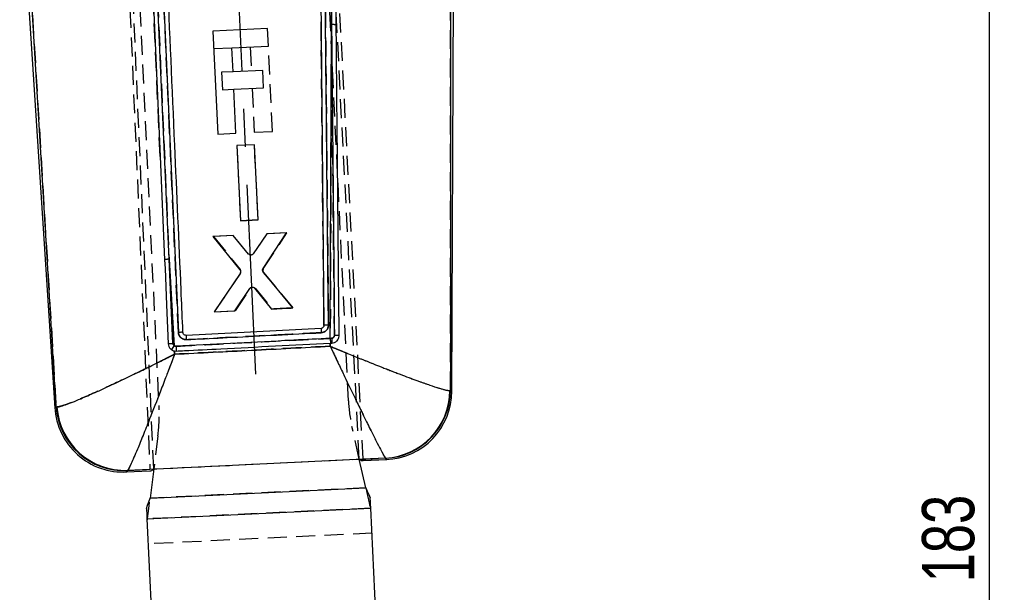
# Model space of a CAD drawing. Extents: x 31 to 371, y 23 to 290.
# Tile 10 of 26: x 135 to 200, y 197 to 235. Entities that reach past the tile are written whole.
import ezdxf

# ---------------------------------------------------------------- set-up
doc = ezdxf.new("R2010")
doc.units = 0
doc.linetypes.add('CENTERX2', pattern=[20.32, 12.7, -2.54, 2.54, -2.54])
doc.linetypes.add('HIDDEN', pattern=[1.905, 1.27, -0.635])
doc.layers.get('0').update_dxf_attribs({"linetype": 'CONTINUOUS'})
doc.styles.add('SLDTEXTSTYLE0', font='TXT', dxfattribs={"width": 0.75})
doc.dimstyles.new('SLDDIMSTYLE0', dxfattribs={"dimtxt": 3.5, "dimasz": 3.302, "dimexe": 0, "dimexo": 0.0625, "dimgap": 0.875, "dimtad": 1, "dimdec": 0, "dimrnd": 1e-09, "dimzin": 12, "dimtxsty": 'SLDTEXTSTYLE0', "dimsah": 1, "dimcen": 0.09, "dimazin": 3, "dimtfac": 1, "dimtdec": 0, "dimtofl": 0, "dimtmove": 0, "dimatfit": 3, "dimtolj": 1, "dimtzin": 12})

# ---------------------------------------------------------------- blocks, each defined once
blk = doc.blocks.new('_D')
at = {"color": 179, "linetype": 'CONTINUOUS'}
for p, q in [((146.833, 290.385), (200.499, 290.385)), ((199.499, 107.596), (199.499, 290.385)), ((182.448, 107.596), (200.499, 107.596))]:
    blk.add_line(p, q, dxfattribs=at)
for points in [[(199.499, 290.385), (198.991, 287.083), (200.007, 287.083)], [(199.499, 107.596), (200.007, 110.898), (198.991, 110.898)]]:
    blk.add_solid(points, dxfattribs=at)
at = {"color": 179, "linetype": 'CONTINUOUS', "insert": (194.987, 197.626, 0.1), "char_height": 3.5, "attachment_point": 1, "rotation": 90, "style": 'SLDTEXTSTYLE0'}
blk.add_mtext('183', dxfattribs=at)

msp = doc.modelspace()

# ---------------------------------------------------------------- linework, layer by layer
at = {"color": 7, "linetype": 'HIDDEN'}
for p, q in [((140.056243, 279.768499), (143.291399, 205.199401)), ((143.545842, 205.211575), (140.284209, 279.846716)), ((157.310845, 205.870288), (153.881513, 272.054913)), ((157.565288, 205.882463), (154.143059, 271.528843)), ((156.583446, 209.773543), (154.116235, 261.435258)), ((141.430693, 260.829436), (143.897904, 209.167722)), ((155.454817, 234.947796), (155.245882, 256.100769)), ((143.972467, 226.135026), (142.923663, 249.992962)), ((143.220204, 250.024008), (144.57683, 219.246733)), ((145.198201, 214.352663), (143.641235, 249.695967)), ((163.416188, 210.460516), (163.423391, 243.956487)), ((135.199996, 239.376712), (137.011389, 209.359514)), ((155.454817, 234.947796), (155.363814, 213.954854)), ((147.555679, 233.344252), (148.779913, 233.402717)), ((150.001821, 233.46107), (150.078598, 231.853413)), ((151.499662, 227.803456), (151.226678, 233.519549)), ((148.856918, 231.795075), (148.091786, 231.75853)), ((148.091786, 231.75853), (148.147845, 230.584684)), ((148.147845, 230.584684), (148.912993, 230.621229)), ((150.134657, 230.679574), (150.274806, 227.744962)), ((150.274806, 227.744962), (151.499662, 227.803456)), ((150.29126, 226.911369), (149.117511, 226.855087)), ((149.117511, 226.855087), (149.356735, 221.82564)), ((150.530529, 221.881914), (150.29126, 226.911369)), ((149.356735, 221.82564), (150.530529, 221.881914)), ((150.530529, 221.881914), (149.356735, 221.82564)), ((151.114488, 220.943923), (150.215237, 219.613085)), ((150.885088, 218.612338), (152.467225, 221.008788)), ((152.467225, 221.008788), (151.114488, 220.943923)), ((148.867662, 220.836188), (147.54084, 220.772567)), ((147.54084, 220.772567), (149.334847, 218.564185)), ((149.889739, 219.596724), (148.867662, 220.836188)), ((144.908649, 213.4636), (144.57683, 219.246733)), ((144.57683, 219.246733), (144.826673, 213.620054)), ((149.345535, 218.322995), (147.601104, 215.734611)), ((152.859556, 215.986687), (150.897726, 218.371431)), ((150.897726, 218.371431), (152.859556, 215.986687)), ((149.030434, 215.803127), (150.01895, 217.300559)), ((150.347388, 217.316928), (151.481644, 215.920637)), ((147.601104, 215.734611), (149.030434, 215.803127)), ((151.481644, 215.920637), (152.859556, 215.986687)), ((152.859556, 215.986687), (151.481644, 215.920637)), ((155.362194, 213.63348), (155.361146, 213.42654)), ((155.363814, 213.954854), (155.459983, 213.959987)), ((155.48135, 213.63962), (155.381245, 213.634464)), ((144.94163, 212.890784), (144.928827, 213.113117)), ((163.416188, 210.460516), (163.382449, 210.456746)), ((137.059134, 209.35681), (137.011389, 209.359514)), ((157.309791, 205.870236), (156.81803, 208.04629)), ((143.828989, 207.42597), (143.546667, 205.211612)), ((143.546667, 205.211612), (157.309791, 205.870236)), ((157.328873, 205.853703), (159.057806, 205.93592)), ((159.057806, 205.93592), (159.072586, 205.925639)), ((141.780461, 205.100591), (141.800346, 205.11582)), ((141.800346, 205.11582), (143.533295, 205.198112)), ((157.744325, 203.947405), (143.297521, 203.257467)), ((158.077976, 202.586773), (143.095053, 201.871234)), ((158.157878, 200.913678), (143.174954, 200.198139))]:
    msp.add_line(p, q, dxfattribs=at)
at = {"color": 218, "linetype": 'CENTERX2'}
msp.add_line((150.378843, 211.550188), (148.007999, 264.497351), dxfattribs=at)
at = {"color": 7, "linetype": 'CONTINUOUS'}
for p, q in [((163.499403, 210.386786), (163.727077, 259.463745)), ((155.245882, 256.100769), (155.454817, 234.947796)), ((154.552803, 255.024786), (154.941635, 214.822846)), ((144.57683, 219.246733), (143.220204, 250.024008)), ((143.641235, 249.695967), (145.198201, 214.352663)), ((134.571689, 245.445232), (136.932229, 209.277528)), ((163.423391, 243.956487), (163.416188, 210.460516)), ((137.011389, 209.359514), (135.199996, 239.376712)), ((143.389249, 239.416721), (143.972467, 226.135026)), ((155.363814, 213.954854), (155.454817, 234.947796)), ((151.170618, 234.693411), (147.499619, 234.518099)), ((147.499619, 234.518099), (147.828663, 227.628137)), ((151.226677, 233.519564), (151.170618, 234.693411)), ((148.780535, 233.402747), (151.226677, 233.519564)), ((148.857312, 231.79509), (148.780535, 233.402747)), ((150.844124, 231.889973), (148.857312, 231.79509)), ((150.900183, 230.716127), (150.844124, 231.889973)), ((148.913371, 230.621244), (150.900183, 230.716127)), ((149.05352, 227.686631), (148.913371, 230.621244)), ((147.828663, 227.628137), (149.05352, 227.686631)), ((150.29035, 226.9111), (149.116579, 226.855266)), ((149.116579, 226.855266), (149.35769, 221.8259)), ((150.531504, 221.881742), (150.29035, 226.9111)), ((143.972467, 226.135026), (144.275697, 219.215396)), ((149.35769, 221.8259), (150.531504, 221.881742)), ((151.112643, 220.943401), (150.213335, 219.612176)), ((150.864098, 218.637216), (152.439489, 221.006515)), ((152.439489, 221.006515), (151.112643, 220.943401)), ((148.865775, 220.83653), (147.513014, 220.772187)), ((147.513014, 220.772187), (149.316324, 218.537423)), ((149.887758, 219.597447), (148.865775, 220.83653)), ((144.57683, 219.246733), (144.908649, 213.4636)), ((144.826673, 213.620054), (144.57683, 219.246733)), ((149.326701, 218.296404), (147.601058, 215.735557)), ((152.859601, 215.98574), (150.876444, 218.396108)), ((148.978993, 215.801115), (149.975025, 217.299144)), ((150.303529, 217.314149), (151.430246, 215.917739)), ((147.601058, 215.735557), (148.978993, 215.801115)), ((151.430246, 215.917739), (152.859601, 215.98574)), ((145.506866, 214.326235), (145.504663, 214.348177)), ((154.748804, 214.617926), (145.71844, 214.153576)), ((155.361146, 213.42654), (155.362194, 213.63348)), ((155.362194, 213.63348), (155.381245, 213.634464)), ((155.460502, 213.960017), (155.363814, 213.954854)), ((155.381245, 213.634464), (155.481348, 213.63962)), ((144.928827, 213.113117), (144.94163, 212.890784)), ((144.928827, 213.113117), (145.055152, 213.103565)), ((163.382449, 210.456746), (163.416188, 210.460516)), ((137.011389, 209.359514), (137.059134, 209.35681)), ((143.291399, 205.199401), (157.565288, 205.882463)), ((157.309791, 205.870236), (157.310845, 205.870288)), ((157.744325, 203.947405), (157.309791, 205.870236)), ((157.310845, 205.870288), (157.328873, 205.853703)), ((157.566199, 205.864991), (157.565288, 205.882463)), ((159.057806, 205.93592), (157.566199, 205.864991)), ((157.571136, 205.770279), (157.571109, 205.770816)), ((157.571136, 205.770279), (159.149834, 205.845672)), ((159.072586, 205.925639), (159.057806, 205.93592)), ((141.707915, 205.012697), (143.296208, 205.088551)), ((141.800346, 205.11582), (141.780461, 205.100591)), ((143.291951, 205.186653), (141.800346, 205.11582)), ((143.291399, 205.199401), (143.291951, 205.186653)), ((143.296138, 205.09016), (143.296208, 205.088551)), ((143.546667, 205.211612), (143.297521, 203.257467)), ((143.533295, 205.198112), (143.545842, 205.211575)), ((143.545842, 205.211575), (143.546667, 205.211612)), ((143.297521, 203.257467), (157.744325, 203.947405)), ((143.095053, 201.871234), (158.077976, 202.586773)), ((158.533589, 193.046554), (158.077976, 202.586773)), ((143.095053, 201.871234), (143.550665, 192.331015))]:
    msp.add_line(p, q, dxfattribs=at)
at = {"color": 7, "linetype": 'CONTINUOUS', "flags": 128}
for points in [[(144.275697, 219.215396), (144.301504, 218.626085), (144.407853, 216.196957), (144.522006, 213.588404)], [(157.744325, 203.947405), (157.84554, 203.721094), (157.94604, 203.496377), (158.045116, 203.274849)], [(143.062192, 202.55931), (143.139705, 202.789272), (143.218334, 203.022542), (143.297521, 203.257467)], [(158.077976, 202.586773), (158.074084, 202.66826), (158.070122, 202.751229), (158.066093, 202.8356), (158.062002, 202.921259), (158.057854, 203.00811), (158.053654, 203.096065), (158.049406, 203.18501), (158.045116, 203.274849)], [(143.062192, 202.55931), (143.066482, 202.469471), (143.07073, 202.380526), (143.07493, 202.292572), (143.079079, 202.20572), (143.083169, 202.120061), (143.087198, 202.035691), (143.091161, 201.952721), (143.095053, 201.871234)]]:
    msp.add_lwpolyline(points, dxfattribs=at)
at = {"color": 8, "linetype": 'CONTINUOUS', "flags": 128}
for points in [[(163.416188, 210.460516), (163.490155, 210.394981), (163.499403, 210.386786)], [(136.932229, 209.277528), (136.941027, 209.28664), (137.011389, 209.359514)], [(159.149834, 205.845672), (159.14125, 205.85456), (159.072586, 205.925639)], [(141.780461, 205.100591), (141.715977, 205.022464), (141.707915, 205.012697)]]:
    msp.add_lwpolyline(points, dxfattribs=at)
at = {"color": 7, "linetype": 'HIDDEN', "flags": 128}
for points in [[(163.499403, 210.386786), (163.490155, 210.394981), (163.416188, 210.460516)], [(137.011389, 209.359514), (136.941027, 209.28664), (136.932229, 209.277528)], [(159.072586, 205.925639), (159.14125, 205.85456), (159.149834, 205.845672)], [(141.707915, 205.012697), (141.715977, 205.022464), (141.780461, 205.100591)], [(157.744325, 203.947405), (157.858956, 203.440155), (157.972779, 202.936496), (158.084987, 202.439966)], [(143.102064, 201.724428), (143.166444, 202.229383), (143.23175, 202.741603), (143.297521, 203.257467)]]:
    msp.add_lwpolyline(points, dxfattribs=at)
at = {"color": 7, "linetype": 'CONTINUOUS'}
for centre, radius, start, end in [((155.544033, 233.399343), 1.551021, 81.85937802, 93.2974959), ((144.56019, 217.944106), 1.302733, 89.26811327, 102.61398278), ((176.236804, 215.606343), 21.510721, 182.63366756, 183.39961238), ((162.764846, 214.812303), 17.059129, 182.21299018, 183.17448314), ((183.084004, 215.302326), 27.752921, 182.78294556, 183.44537088), ((161.539783, 214.194669), 6.083807, 182.21051186, 185.2345943), ((146.67483, 212.100216), 2.23119, 142.33404768, 150.5036214), ((166.957274, 214.35192), 21.93767, 182.42048257, 183.262157), ((158.800804, 210.51067), 4.581963, 273.21540785, 359.32569453), ((158.84057, 210.495504), 4.575752, 272.90645984, 359.56189299), ((158.931952, 210.407975), 4.5675, 272.00669483, 0.30982068), ((141.490033, 209.575), 4.5675, 183.01205843, 273.30251645), ((141.576659, 209.672002), 4.575952, 183.91572831, 272.55266604), ((141.630148, 209.69626), 4.583601, 184.24706909, 272.12799303)]:
    msp.add_arc(centre, radius, start, end, dxfattribs=at)
at = {"color": 7, "linetype": 'HIDDEN'}
for centre, radius, start, end in [((155.544033, 233.399343), 1.551021, 81.85937802, 93.2974959), ((144.56019, 217.944106), 1.302733, 89.26811327, 102.61398278), ((149.176979, 218.436355), 0.203132, 326.07707853, 38.99760164), ((151.055073, 218.50047), 0.203494, 146.65023954, 219.35553559), ((150.189939, 217.186193), 0.20571, 103.52848353, 146.2242866), ((174.639395, 215.422186), 19.906844, 182.31544919, 183.14311293), ((161.241299, 214.629354), 15.530149, 181.75557753, 182.81176346), ((183.084004, 215.302326), 27.752921, 182.78294556, 183.44537088), ((161.606167, 214.209016), 6.151227, 182.32028581, 185.31125781), ((146.67483, 212.100216), 2.23119, 142.33404768, 150.5036214), ((168.812117, 214.569742), 23.802162, 182.7558089, 183.53156795), ((158.800804, 210.51067), 4.581963, 273.21540785, 359.32569453), ((158.84057, 210.495504), 4.575752, 272.90645984, 359.56189299), ((166.572062, 210.250574), 10, 182.73420038, 192.73420038), ((141.576659, 209.672002), 4.575952, 183.91572831, 272.55266604), ((141.630148, 209.69626), 4.583601, 184.24706909, 272.12799303), ((133.909288, 208.690696), 10, 352.73420038, 2.73420038)]:
    msp.add_arc(centre, radius, start, end, dxfattribs=at)
at = {"color": 7, "linetype": 'CONTINUOUS'}
for centre, major_axis, start_param, end_param in [((154.401308, 266.588308), (-3.171172, 60.81796), 3.085457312, 3.141276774), ((140.655849, 265.931865), (-2.639015, 60.843374), 3.141908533, 3.198673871)]:
    msp.add_ellipse(centre, major_axis=major_axis, ratio=0.069928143, start_param=start_param, end_param=end_param, dxfattribs=at)
at = {"color": 7, "linetype": 'HIDDEN'}
for points, knots in [([(154.941635, 214.822846), (154.877703, 221.517575), (154.749733, 234.917872), (154.618485, 248.318569), (154.552807, 255.024339)], [0, 0, 0, 0, 0.499595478, 1, 1, 1, 1]), ([(154.850252, 255.044478), (154.916739, 248.338525), (155.049604, 234.937512), (155.179323, 221.536899), (155.244129, 214.842039)], [0, 0, 0, 0, 0.50040646, 1, 1, 1, 1]), ([(155.646147, 214.164692), (155.621491, 216.867084), (155.558285, 223.79465), (155.494016, 230.722468), (155.454817, 234.947796)], [0, 0, 0, 0, 0.390092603, 1, 1, 1, 1]), ([(145.729847, 213.867533), (145.677923, 213.869838), (145.568619, 213.874691), (145.414768, 213.947838), (145.290004, 214.067681), (145.215372, 214.210452), (145.203357, 214.309959), (145.198201, 214.352663)], [0, 0, 0, 0, 0.194278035, 0.408968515, 0.623707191, 0.838512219, 1, 1, 1, 1]), ([(154.762496, 214.330691), (154.559764, 214.320292), (153.546103, 214.268299), (150.535218, 214.113899), (147.727069, 213.969924), (145.729847, 213.867525)], [0, 0, 0, 0, 0.067333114, 0.336665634, 1, 1, 1, 1]), ([(155.244129, 214.842039), (155.242263, 214.807202), (155.237348, 214.715431), (155.18087, 214.573733), (155.068881, 214.442133), (154.922971, 214.353765), (154.814353, 214.338147), (154.762496, 214.330691)], [0, 0, 0, 0, 0.135245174, 0.356270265, 0.577226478, 0.798158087, 1, 1, 1, 1]), ([(144.826673, 213.620054), (144.8284, 213.604743), (144.832678, 213.566833), (144.858396, 213.50969), (144.891958, 213.478908), (144.908649, 213.4636)], [0, 0, 0, 0, 0.2540522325, 0.6290342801, 1, 1, 1, 1]), ([(145.037482, 213.425348), (145.240214, 213.435739), (146.253875, 213.487693), (149.695984, 213.66419), (152.935363, 213.830315), (155.363814, 213.954854)], [0, 0, 0, 0, 0.058897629, 0.294488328, 1, 1, 1, 1]), ([(155.459983, 213.95998), (155.471597, 213.96127), (155.505221, 213.965004), (155.557716, 213.988793), (155.607045, 214.035349), (155.640184, 214.096416), (155.644159, 214.141879), (155.646154, 214.164692)], [0, 0, 0, 0, 0.11503536, 0.333022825, 0.553085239, 0.775746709, 1, 1, 1, 1]), ([(155.646152, 214.164953), (155.666625, 214.165081), (155.70757, 214.165338), (155.767143, 214.16484), (155.822296, 214.16372), (155.870828, 214.161949), (155.91083, 214.159647), (155.940443, 214.156859), (155.957415, 214.154053), (155.961014, 214.152179), (155.962481, 214.151415)], [0, 0, 0, 0, 0.130080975, 0.260162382, 0.390242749, 0.520323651, 0.650402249, 0.780483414, 0.910565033, 1, 1, 1, 1]), ([(144.908649, 213.4636), (144.928521, 213.451785), (144.968227, 213.428178), (145.014411, 213.426291), (145.037481, 213.425348)], [0, 0, 0, 0, 0.50045788, 1, 1, 1, 1]), ([(155.361146, 213.42654), (153.606009, 213.336699), (150.132794, 213.158912), (146.659665, 212.979522), (144.94163, 212.890784)], [0, 0, 0, 0, 0.505334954, 1, 1, 1, 1]), ([(155.361146, 213.42654), (155.363778, 213.420996), (155.366854, 213.414515), (155.371866, 213.403913), (155.377678, 213.391675), (155.388751, 213.3683), (155.407485, 213.328794), (155.438926, 213.262489), (155.491736, 213.151184), (155.580526, 212.964162), (155.730387, 212.648942), (155.986121, 212.112173), (156.439035, 211.165192), (157.010737, 209.978681), (157.608108, 208.752326), (158.081333, 207.793189), (158.452977, 207.052661), (158.797211, 206.382274), (158.992767, 206.024587), (159.045483, 205.95272), (159.057806, 205.93592)], [0, 0, 0, 0, 0.001490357, 0.001741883, 0.002847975, 0.004780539, 0.008024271, 0.013469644, 0.022613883, 0.037983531, 0.063880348, 0.107832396, 0.184036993, 0.32571572, 0.450190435, 0.574614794, 0.675062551, 0.775484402, 0.947516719, 1, 1, 1, 1]), ([(155.361146, 213.42654), (155.366818, 213.424176), (155.373445, 213.421413), (155.384269, 213.416881), (155.396781, 213.411672), (155.420663, 213.401694), (155.461052, 213.384848), (155.528857, 213.356581), (155.642751, 213.30918), (155.834287, 213.229605), (156.157628, 213.095805), (156.709626, 212.86878), (157.687926, 212.470944), (158.924204, 211.979023), (160.21806, 211.480616), (161.244891, 211.100163), (162.053243, 210.816124), (162.804383, 210.571117), (163.234651, 210.458836), (163.354445, 210.457142), (163.382449, 210.456746)], [0, 0, 0, 0, 0.001490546, 0.001741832, 0.002846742, 0.004778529, 0.008021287, 0.013465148, 0.022607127, 0.037973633, 0.063867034, 0.107815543, 0.184018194, 0.325715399, 0.450189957, 0.574613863, 0.675061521, 0.775482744, 0.947515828, 1, 1, 1, 1]), ([(144.94163, 212.890784), (144.936147, 212.888018), (144.929811, 212.884823), (144.921076, 212.880377), (144.911809, 212.875716), (144.893316, 212.866343), (144.860216, 212.849618), (144.804431, 212.82145), (144.710389, 212.773996), (144.551669, 212.694064), (144.282996, 212.559205), (143.939012, 212.387482), (143.343817, 212.092305), (142.241052, 211.55197), (140.887648, 210.907644), (139.598844, 210.319119), (138.500041, 209.839792), (137.721212, 209.53211), (137.2431, 209.378107), (137.120453, 209.363909), (137.059134, 209.35681)], [0, 0, 0, 0, 0.001491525, 0.001723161, 0.002380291, 0.004010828, 0.006758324, 0.011387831, 0.019191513, 0.032353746, 0.054595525, 0.092385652, 0.126281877, 0.217974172, 0.398919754, 0.520401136, 0.641828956, 0.814492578, 0.907252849, 1, 1, 1, 1]), ([(144.94163, 212.890784), (144.939466, 212.885045), (144.936965, 212.878415), (144.933517, 212.869251), (144.929858, 212.859554), (144.922559, 212.840174), (144.90949, 212.80552), (144.887471, 212.747138), (144.850342, 212.648767), (144.787679, 212.482906), (144.681567, 212.202623), (144.545641, 211.844717), (144.310318, 211.227536), (143.873942, 210.091098), (143.337148, 208.716412), (142.824298, 207.43393), (142.38552, 206.364267), (142.072353, 205.640087), (141.877758, 205.232464), (141.826149, 205.1547), (141.800346, 205.11582)], [0, 0, 0, 0, 0.001491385, 0.001723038, 0.00238073, 0.004011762, 0.00675939, 0.011389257, 0.01919309, 0.032355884, 0.054597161, 0.092386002, 0.12629547, 0.217992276, 0.398919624, 0.520400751, 0.641828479, 0.814492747, 0.907252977, 1, 1, 1, 1])]:
    msp.add_open_spline(points, degree=3, knots=knots, dxfattribs=at)
at = {"color": 7, "linetype": 'CONTINUOUS'}
for points, knots in [([(155.244129, 214.842039), (155.179323, 221.536899), (155.049604, 234.937512), (154.916739, 248.338525), (154.850252, 255.044478)], [0, 0, 0, 0, 0.49959354, 1, 1, 1, 1]), ([(145.504663, 214.348177), (145.498905, 214.479822), (145.457726, 215.42123), (145.274808, 219.601691), (144.764519, 231.251272), (144.287442, 242.090994), (143.95292, 249.691698)], [0, 0, 0, 0, 0.01117405, 0.079907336, 0.354840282, 1, 1, 1, 1]), ([(155.763662, 234.934735), (155.761727, 235.135116), (155.751961, 236.146231), (155.726966, 238.729835), (155.701026, 241.402492), (155.682905, 243.264417), (155.680089, 243.553835)], [0, 0, 0, 0, 0.069746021, 0.351936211, 0.899264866, 1, 1, 1, 1]), ([(155.454817, 234.947796), (155.479919, 232.245301), (155.544266, 225.317467), (155.60755, 218.38988), (155.646147, 214.164692)], [0, 0, 0, 0, 0.390092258, 1, 1, 1, 1]), ([(155.962477, 214.151169), (155.960911, 214.3165), (155.951662, 215.29252), (155.911622, 219.511322), (155.847123, 226.273793), (155.789767, 232.22572), (155.763662, 234.934735)], [0, 0, 0, 0, 0.023865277, 0.140887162, 0.608975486, 1, 1, 1, 1]), ([(150.028278, 219.524565), (150.005451, 219.528781), (149.959799, 219.537214), (149.913737, 219.568679), (149.893044, 219.591594), (149.887758, 219.597447)], [0, 0, 0, 0, 0.426805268, 0.853591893, 1, 1, 1, 1]), ([(150.21333, 219.612184), (150.198101, 219.594535), (150.167644, 219.559238), (150.10137, 219.5269), (150.05315, 219.52536), (150.028278, 219.524565)], [0, 0, 0, 0, 0.326235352, 0.652456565, 1, 1, 1, 1]), ([(149.316323, 218.537423), (149.328947, 218.518139), (149.354193, 218.479573), (149.364762, 218.410203), (149.355205, 218.346584), (149.335282, 218.311511), (149.326701, 218.296404)], [0, 0, 0, 0, 0.266156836, 0.532315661, 0.798561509, 1, 1, 1, 1]), ([(150.876444, 218.396108), (150.863652, 218.415228), (150.838068, 218.453467), (150.826825, 218.522596), (150.835757, 218.586457), (150.855516, 218.621845), (150.864098, 218.637216)], [0, 0, 0, 0, 0.265354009, 0.530679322, 0.796154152, 1, 1, 1, 1]), ([(149.975025, 217.299144), (149.990121, 217.317108), (150.020314, 217.353037), (150.084921, 217.383929), (150.137937, 217.391281), (150.167058, 217.388301), (150.173059, 217.387686)], [0, 0, 0, 0, 0.306894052, 0.613805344, 0.920409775, 1, 1, 1, 1]), ([(150.173059, 217.387686), (150.195604, 217.382198), (150.240691, 217.371221), (150.282251, 217.338976), (150.300364, 217.317843), (150.30353, 217.314149)], [0, 0, 0, 0, 0.4521317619, 0.9042464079, 1, 1, 1, 1]), ([(145.504663, 214.348177), (145.499848, 214.350308), (145.490138, 214.354604), (145.41952, 214.357475), (145.318244, 214.357193), (145.238216, 214.354173), (145.198201, 214.352663)], [0, 0, 0, 0, 0.24692714, 0.497951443, 0.748975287, 1, 1, 1, 1]), ([(145.198201, 214.352663), (145.203357, 214.309959), (145.215371, 214.210452), (145.290004, 214.06768), (145.414767, 213.947842), (145.569252, 213.874378), (145.679272, 213.869808), (145.731894, 213.867622)], [0, 0, 0, 0, 0.161078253, 0.37533854, 0.589532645, 0.803678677, 1, 1, 1, 1]), ([(145.71844, 214.153576), (145.695289, 214.154807), (145.648987, 214.157269), (145.586024, 214.189797), (145.537326, 214.239609), (145.513954, 214.289007), (145.508271, 214.318857), (145.506866, 214.326235)], [0, 0, 0, 0, 0.231277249, 0.462562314, 0.693616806, 0.924269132, 1, 1, 1, 1]), ([(145.731894, 213.86763), (145.934626, 213.878023), (146.948286, 213.929991), (149.958966, 214.084348), (152.766916, 214.22835), (154.763937, 214.330765)], [0, 0, 0, 0, 0.067337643, 0.336688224, 1, 1, 1, 1]), ([(154.941635, 214.822846), (154.939555, 214.799962), (154.935395, 214.754196), (154.900719, 214.692973), (154.849352, 214.646463), (154.79518, 214.622978), (154.760613, 214.619212), (154.748804, 214.617926)], [0, 0, 0, 0, 0.221093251, 0.442153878, 0.663430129, 0.885021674, 1, 1, 1, 1]), ([(154.763937, 214.330765), (154.815296, 214.338259), (154.923391, 214.354031), (155.06888, 214.442129), (155.18087, 214.573734), (155.237348, 214.71543), (155.242263, 214.807201), (155.244129, 214.842039)], [0, 0, 0, 0, 0.2003677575, 0.4217074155, 0.6430717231, 0.8645050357, 1, 1, 1, 1]), ([(155.244129, 214.842039), (155.204418, 214.841424), (155.124995, 214.840193), (155.025061, 214.835432), (154.955214, 214.829319), (154.946163, 214.824894), (154.941637, 214.822682)], [0, 0, 0, 0, 0.2500005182, 0.5000006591, 0.7500007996, 1, 1, 1, 1]), ([(144.522006, 213.588404), (144.525607, 213.590479), (144.533098, 213.594795), (144.58393, 213.602457), (144.659942, 213.609982), (144.745392, 213.616079), (144.802401, 213.618867), (144.826673, 213.620054)], [0, 0, 0, 0, 0.201390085, 0.418920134, 0.636450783, 0.845218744, 1, 1, 1, 1]), ([(144.908649, 213.4636), (144.891958, 213.478908), (144.858396, 213.50969), (144.832678, 213.566833), (144.8284, 213.604743), (144.826673, 213.620054)], [0, 0, 0, 0, 0.3709657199, 0.7459477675, 1, 1, 1, 1]), ([(155.363814, 213.954854), (155.161081, 213.944455), (154.14742, 213.892462), (150.705873, 213.715962), (147.46706, 213.549908), (145.039177, 213.42543)], [0, 0, 0, 0, 0.058907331, 0.29453669, 1, 1, 1, 1]), ([(145.055152, 213.103565), (145.237228, 213.112926), (146.230228, 213.163975), (149.665907, 213.340612), (152.919512, 213.507893), (155.362194, 213.63348)], [0, 0, 0, 0, 0.052995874, 0.289025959, 1, 1, 1, 1]), ([(155.646154, 214.164692), (155.645634, 214.152854), (155.644119, 214.118345), (155.62491, 214.063164), (155.583296, 214.009044), (155.526349, 213.970586), (155.48233, 213.963516), (155.460503, 213.960009)], [0, 0, 0, 0, 0.117059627, 0.341263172, 0.56367588, 0.783647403, 1, 1, 1, 1]), ([(155.481348, 213.63962), (155.541135, 213.649088), (155.666415, 213.668929), (155.820405, 213.779375), (155.92357, 213.928786), (155.960128, 214.058637), (155.962028, 214.133283), (155.962483, 214.151169)], [0, 0, 0, 0, 0.233023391, 0.488289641, 0.709335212, 0.930353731, 1, 1, 1, 1]), ([(155.646147, 214.164692), (155.66662, 214.164838), (155.707565, 214.165131), (155.767138, 214.164677), (155.822291, 214.163595), (155.870822, 214.161852), (155.910824, 214.159536), (155.940437, 214.156728), (155.95741, 214.153887), (155.96101, 214.151966), (155.962477, 214.151184)], [0, 0, 0, 0, 0.130080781, 0.260161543, 0.390242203, 0.520322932, 0.650403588, 0.780485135, 0.910564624, 1, 1, 1, 1]), ([(144.522006, 213.588404), (144.53184, 213.525443), (144.550532, 213.405776), (144.638865, 213.275213), (144.707933, 213.219035), (144.732832, 213.198784)], [0, 0, 0, 0, 0.4152312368, 0.7892008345, 1, 1, 1, 1]), ([(144.732832, 213.198784), (144.776465, 213.172162), (144.838265, 213.134456), (144.908254, 213.117965), (144.928827, 213.113117)], [0, 0, 0, 0, 0.706048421, 1, 1, 1, 1]), ([(145.039177, 213.42543), (145.015678, 213.426234), (144.96889, 213.427834), (144.928669, 213.451714), (144.908649, 213.4636)], [0, 0, 0, 0, 0.502267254, 1, 1, 1, 1]), ([(144.94163, 212.890784), (146.659665, 212.979522), (150.132794, 213.158912), (153.606009, 213.336699), (155.361146, 213.42654)], [0, 0, 0, 0, 0.494665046, 1, 1, 1, 1]), ([(155.361146, 213.42654), (155.366818, 213.424176), (155.373445, 213.421413), (155.384269, 213.416881), (155.396781, 213.411672), (155.420663, 213.401694), (155.461052, 213.384848), (155.528857, 213.356581), (155.642751, 213.30918), (155.834287, 213.229605), (156.157628, 213.095805), (156.709626, 212.86878), (157.687926, 212.470944), (158.924204, 211.979023), (160.21806, 211.480616), (161.244891, 211.100163), (162.053243, 210.816124), (162.804383, 210.571117), (163.234651, 210.458836), (163.354445, 210.457142), (163.382449, 210.456746)], [0, 0, 0, 0, 0.001490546, 0.001741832, 0.002846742, 0.004778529, 0.008021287, 0.013465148, 0.022607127, 0.037973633, 0.063867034, 0.107815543, 0.184018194, 0.325715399, 0.450189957, 0.574613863, 0.675061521, 0.775482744, 0.947515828, 1, 1, 1, 1]), ([(155.361146, 213.42654), (155.363778, 213.420996), (155.366854, 213.414515), (155.371866, 213.403913), (155.377678, 213.391675), (155.388751, 213.3683), (155.407485, 213.328794), (155.438926, 213.262489), (155.491736, 213.151184), (155.580526, 212.964162), (155.730387, 212.648942), (155.986121, 212.112173), (156.439035, 211.165192), (157.010737, 209.978681), (157.608108, 208.752326), (158.081333, 207.793189), (158.452977, 207.052661), (158.797211, 206.382274), (158.992767, 206.024587), (159.045483, 205.95272), (159.057806, 205.93592)], [0, 0, 0, 0, 0.001490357, 0.001741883, 0.002847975, 0.004780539, 0.008024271, 0.013469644, 0.022613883, 0.037983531, 0.063880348, 0.107832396, 0.184036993, 0.32571572, 0.450190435, 0.574614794, 0.675062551, 0.775484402, 0.947516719, 1, 1, 1, 1]), ([(137.059134, 209.35681), (137.120453, 209.363909), (137.2431, 209.378107), (137.721212, 209.53211), (138.500041, 209.839792), (139.598844, 210.319119), (140.887648, 210.907644), (142.241052, 211.55197), (143.343817, 212.092305), (143.939012, 212.387482), (144.282996, 212.559205), (144.551669, 212.694064), (144.710389, 212.773996), (144.804431, 212.82145), (144.860216, 212.849618), (144.893316, 212.866343), (144.911809, 212.875716), (144.921076, 212.880377), (144.929811, 212.884823), (144.936147, 212.888018), (144.94163, 212.890784)], [0, 0, 0, 0, 0.092747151, 0.185507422, 0.358171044, 0.479598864, 0.601080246, 0.782025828, 0.873718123, 0.907614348, 0.945404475, 0.967646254, 0.980808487, 0.988612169, 0.993241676, 0.995989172, 0.997619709, 0.998276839, 0.998508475, 1, 1, 1, 1]), ([(144.94163, 212.890784), (144.939466, 212.885045), (144.936965, 212.878415), (144.933517, 212.869251), (144.929858, 212.859554), (144.922559, 212.840174), (144.90949, 212.80552), (144.887471, 212.747138), (144.850342, 212.648767), (144.787679, 212.482906), (144.681567, 212.202623), (144.545641, 211.844717), (144.310318, 211.227536), (143.873942, 210.091098), (143.337148, 208.716412), (142.824298, 207.43393), (142.38552, 206.364267), (142.072353, 205.640087), (141.877758, 205.232464), (141.826149, 205.1547), (141.800346, 205.11582)], [0, 0, 0, 0, 0.001491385, 0.001723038, 0.00238073, 0.004011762, 0.00675939, 0.011389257, 0.01919309, 0.032355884, 0.054597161, 0.092386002, 0.12629547, 0.217992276, 0.398919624, 0.520400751, 0.641828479, 0.814492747, 0.907252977, 1, 1, 1, 1])]:
    msp.add_open_spline(points, degree=3, knots=knots, dxfattribs=at)

# ---------------------------------------------------------------- dimensions: what is measured, and where the dimension line sits
at = {"color": 179, "linetype": 'CONTINUOUS'}
dim = msp.add_linear_dim(base=(199.498766, 290.384821), p1=(181.4478, 107.595981), p2=(145.833059, 290.384821), angle=90, dimstyle='SLDDIMSTYLE0', dxfattribs=at)
dim.commit()
dim.dimension.update_dxf_attribs({"geometry": '_D', "text_midpoint": (199.498766, 202.926989), "dimtype": 160})

doc.saveas('drawing.dxf')
